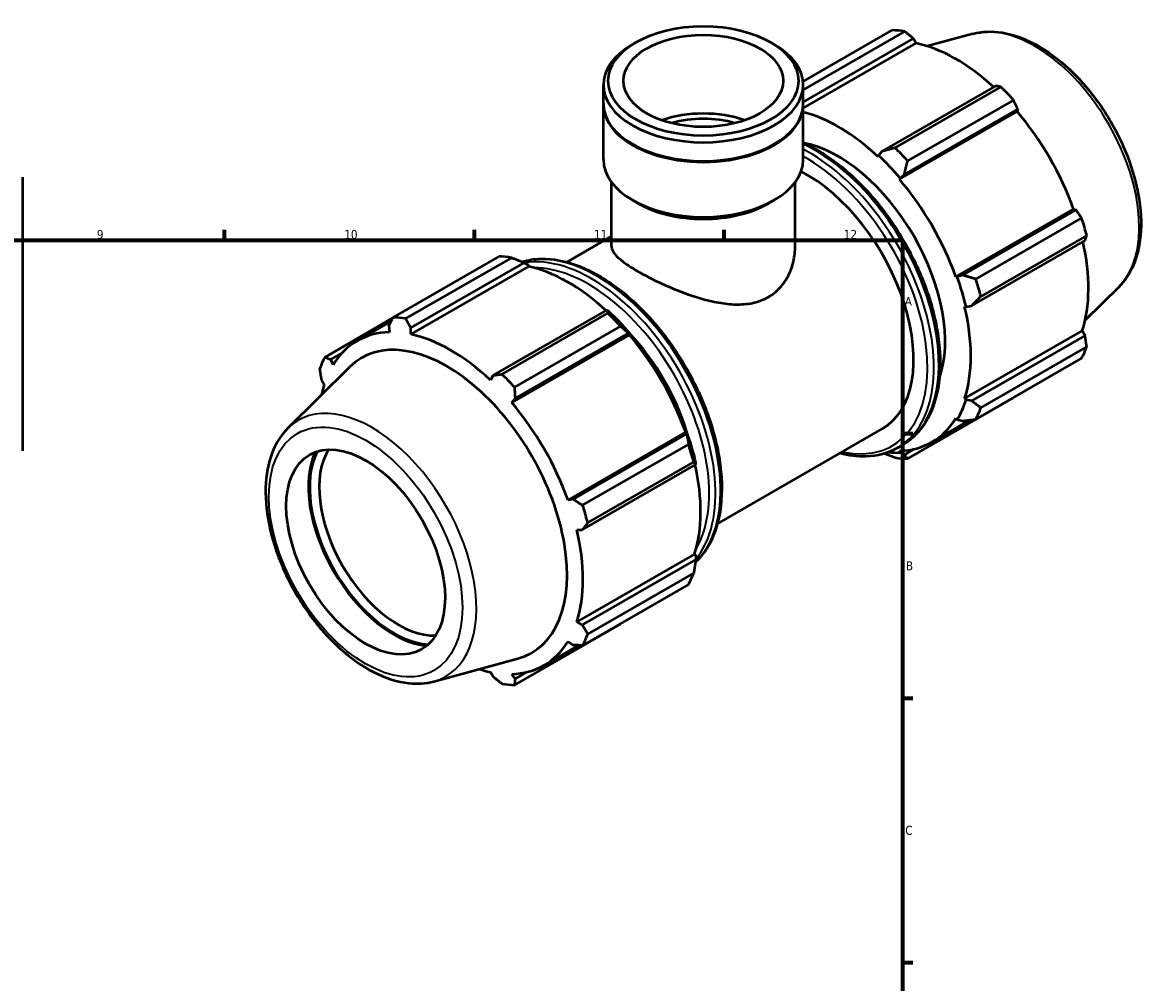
# Model space of a CAD drawing. Header units: millimetres. Extents: x 0 to 931, y 0 to 963.
# Tile 5 of 6: x 574 to 890, y 366 to 635. Entities that reach past the tile are written whole.
import ezdxf

# ---------------------------------------------------------------- set-up
doc = ezdxf.new("R2010")
doc.units = ezdxf.units.MM
for name, color, linetype, lineweight in [('Border (ISO)', 7, 'Continuous', 70), ('Visible (ISO)', 7, 'Continuous', 50), ('Visible Narrow (ISO)', 7, 'Continuous', 35)]:
    doc.layers.add(name, color=color, linetype=linetype, lineweight=lineweight)
doc.styles.add('Note Text (ISO)', font='tahoma.ttf')

# ---------------------------------------------------------------- blocks, each defined once
blk = doc.blocks.new('Borders Default Border')
at = {"layer": 'Border (ISO)'}
for p, q in [((630.75, 574), (630.75, 576.9)), ((700.83, 574), (700.83, 576.9)), ((770.92, 574), (770.92, 576.9)), ((821, 519.75), (823.9, 519.75)), ((821, 445.5), (823.9, 445.5)), ((821, 371.25), (823.9, 371.25))]:
    blk.add_line(p, q, dxfattribs=at)
at = {"layer": 'Border (ISO)', "flags": 128}
blk.add_lwpolyline([(20, 20), (20, 574), (821, 574), (821, 20), (20, 20)], dxfattribs=at)
at = {"layer": 'Border (ISO)', "color": 232, "true_color": 0xca0064, "char_height": 2.5, "attachment_point": 7, "style": 'Note Text (ISO)'}
for s, insert in [('9', (594.88, 574.35)), ('10', (664.29, 574.35)), ('11', (734.37, 574.4)), ('12', (804.46, 574.4)), ('A', (821.59, 555.62)), ('B', (821.89, 481.38)), ('C', (821.73, 407.08))]:
    blk.add_mtext(s, dxfattribs=dict(at, insert=insert))

msp = doc.modelspace()

# ---------------------------------------------------------------- linework, layer by layer
at = {"layer": 'Visible (ISO)'}
for p, q in [((793.0439, 618.565), (818.057, 632.969)), ((821.5447, 632.6309), (793.091, 616.2455)), ((746.1228, 629.5522), (745.1678, 628.998)), ((784.003, 629.5522), (784.958, 628.998)), ((793.091, 612.7767), (824.0587, 630.6098)), ((793.091, 611.04), (824.8085, 629.3049)), ((824.0587, 630.6098), (824.8085, 629.3049)), ((840.7163, 631.9486), (827.9199, 628.4781)), ((737.0348, 612.3522), (737.0348, 617.6291)), ((793.091, 612.3522), (793.091, 617.6291)), ((847.1249, 617.3269), (815.296, 598.9978)), ((818.8888, 599.9408), (848.6004, 617.0506)), ((737.0348, 596.6553), (737.0348, 612.1069)), ((793.091, 596.6553), (793.091, 612.1069)), ((821.4725, 592.483), (853.3015, 610.812)), ((852.0881, 613.3718), (822.3765, 596.262)), ((853.3015, 610.812), (853.1375, 610.1258)), ((820.1201, 591.1124), (853.1375, 610.1258)), ((745.3808, 600.8597), (745.1678, 600.9833)), ((784.745, 600.8597), (784.958, 600.9833)), ((814.2567, 597.795), (814.1365, 597.4236)), ((815.296, 598.9978), (814.2567, 597.795)), ((574.0312, 591.7398), (574.0312, 514.9414)), ((820.1201, 591.1124), (820.3045, 591.4158)), ((820.3045, 591.4158), (821.4725, 592.483)), ((739.277, 572.3345), (739.277, 590.3296)), ((790.8488, 572.3345), (790.8488, 590.3296)), ((746.7594, 584.3627), (745.1678, 585.2864)), ((783.3664, 584.3627), (784.958, 585.2864)), ((835.9206, 563.745), (868.938, 582.7584)), ((869.6117, 582.5618), (837.7828, 564.2328)), ((868.938, 582.7584), (869.6117, 582.5618)), ((841.5078, 563.1257), (871.2194, 580.2355)), ((726.7321, 567.8877), (739.277, 575.1119)), ((840.3412, 555.6182), (872.1701, 573.9473)), ((872.6641, 575.3711), (842.9524, 558.2613)), ((678.0377, 552.3373), (707.7493, 569.4471)), ((711.237, 569.1089), (681.5254, 551.9991)), ((715.9893, 566.6401), (682.9719, 547.6266)), ((683.0009, 549.38), (714.8298, 567.7091)), ((714.8298, 567.7091), (715.8691, 567.1498)), ((715.8691, 567.1498), (715.9893, 566.6401)), ((836.275, 563.7542), (835.9206, 563.745)), ((837.7828, 564.2328), (836.275, 563.7542)), ((881.6442, 560.8761), (872.2197, 551.5504)), ((737.8961, 554.4261), (706.0671, 536.0971)), ((708.5811, 536.4188), (738.2927, 553.5286)), ((738.4548, 554.1436), (737.8961, 554.4261)), ((838.3991, 555.3996), (838.7801, 555.3191)), ((838.7801, 555.3191), (840.3412, 555.6182)), ((677.9748, 552.2157), (658.9064, 541.235)), ((667.9229, 545.7575), (677.4832, 551.2629)), ((676.8244, 549.9789), (676.9883, 548.2068)), ((682.9719, 547.6266), (683.0009, 549.38)), ((744.3182, 547.461), (711.3008, 528.4475)), ((741.7805, 549.8498), (712.0689, 532.74)), ((712.2437, 529.5822), (744.0726, 547.9113)), ((744.0726, 547.9113), (744.5027, 547.7645)), ((744.5027, 547.7645), (744.3182, 547.461)), ((838.3991, 529.5642), (871.4165, 548.5777)), ((872.1701, 547.2784), (840.3412, 528.9494)), ((871.4165, 548.5777), (872.1701, 547.2784)), ((842.9524, 526.9799), (872.6641, 544.0897)), ((660.5141, 540.5136), (663.6382, 542.3127)), ((871.2194, 540.8892), (841.5078, 523.7794)), ((648.4816, 521.248), (665.8714, 538.4554)), ((661.1878, 539.0373), (660.5141, 540.5136)), ((657.9557, 534.8457), (658.7093, 533.5465)), ((706.0671, 536.0971), (705.3173, 534.7588)), ((711.3008, 528.4475), (712.2437, 529.5822)), ((822.3765, 512.677), (852.0881, 529.7868)), ((838.7801, 529.2059), (838.3991, 529.5642)), ((840.3412, 528.9494), (838.7801, 529.2059)), ((829.1855, 517.3531), (839.9857, 523.5726)), ((835.9206, 524.0734), (836.275, 523.656)), ((836.275, 523.656), (837.7828, 523.2814)), ((760.1188, 520.0936), (727.1014, 501.0801)), ((760.3829, 519.6611), (728.554, 501.3321)), ((760.1188, 520.0936), (760.4732, 520.1028)), ((760.4732, 520.1028), (760.3829, 519.6611)), ((769.025, 494.4448), (815.2668, 521.0736)), ((731.2001, 499.6038), (760.9117, 516.7136)), ((819.5412, 515.7112), (820.9177, 516.5039)), ((820.3045, 514.3879), (820.1201, 514.9039)), ((821.4725, 513.8162), (820.3045, 514.3879)), ((824.2642, 515.4238), (821.4725, 513.8162)), ((731.1124, 492.7175), (762.9413, 511.0466)), ((762.3564, 511.8492), (732.6448, 494.7394)), ((762.9413, 511.0466), (762.9783, 511.6677)), ((728.554, 501.3321), (727.1014, 501.0801)), ((729.5799, 492.7348), (731.1124, 492.7175)), ((762.5973, 485.9128), (729.5799, 466.8994)), ((762.9413, 484.3777), (731.1124, 466.0487)), ((762.5973, 485.9128), (762.9783, 485.5545)), ((762.9783, 485.5545), (762.9413, 484.3777)), ((732.6448, 463.458), (762.3564, 480.5678)), ((760.9117, 477.3672), (731.2001, 460.2574)), ((712.0689, 449.1551), (741.7805, 466.2649)), ((731.1124, 466.0487), (729.5799, 466.8994)), ((720.3662, 454.6883), (730.1218, 460.3061)), ((727.1014, 461.4085), (728.554, 460.3807)), ((689.4095, 450.1755), (713.0209, 456.5791)), ((705.3173, 452.8192), (706.0671, 451.5143)), ((712.2437, 450.9155), (711.3008, 452.2391)), ((715.4449, 452.7589), (712.2437, 450.9155))]:
    msp.add_line(p, q, dxfattribs=at)
for centre, major_axis, ratio in [((765.0629, 618.729), (26.6828, 0), 0.5758617), ((765.0629, 618.729), (22.4225, 0), 0.5758617), ((670.3106, 486.4978), (15.7195, -27.2974), 0.57809312)]:
    msp.add_ellipse(centre, major_axis=major_axis, ratio=ratio, dxfattribs=at)
for centre, major_axis, ratio, start_param, end_param in [((835.0725, 581.3779), (-28.1953, 48.962), 0.57809312, 5.84515614, 5.93968373), ((835.9812, 581.9012), (26.2216, -45.5346), 0.57809312, 2.06964335, 2.66356082), ((765.0629, 617.6291), (-28.0281, 0), 0.5758617, 5.50163969, 10.20632358), ((835.0725, 581.3779), (28.1953, -48.962), 0.57809312, 1.91816532, 2.01269291), ((765.0629, 612.1069), (-28.0281, 0), 0.5758617, 6.27558736, 9.4323759), ((765.0629, 612.3522), (-28.0281, 0), 0.5758617, 0, 3.14159265), ((765.0629, 596.6553), (-22.4225, 0), 0.5758617, 4.16668146, 5.2580965), ((765.0629, 596.6553), (-19.845, 0), 0.5758617, 4.24816483, 5.17661313), ((802.9638, 562.8877), (-26.2216, 45.5346), 0.57809312, 5.19428823, 5.76867131), ((835.9812, 581.9012), (26.2216, -45.5346), 0.57809312, 1.26729742, 1.87816265), ((765.0629, 612.1069), (27.7281, 0), 0.5758617, 3.92313827, 5.50163969), ((802.9638, 562.8877), (21.1465, -36.7215), 0.57809312, 0.45698246, 2.68461019), ((802.9638, 562.8877), (26.5036, -46.0242), 0.57809312, 1.87816265, 2.05269558), ((805.3609, 564.2681), (-28.1953, 48.962), 0.57809312, 5.05975798, 5.15428557), ((765.0629, 596.6553), (-28.0281, 0), 0.5758617, 0, 3.14159265), ((794.1203, 557.7951), (21.1465, -36.7215), 0.57809312, 0, 2.41261029), ((802.9638, 562.8877), (-26.2216, 45.5346), 0.57809312, 4.40889007, 5.01975531), ((765.0629, 594.8221), (25.7859, 0), 0.5758617, 3.92313827, 5.50163969), ((835.0725, 581.3779), (28.1953, -48.962), 0.57809312, 1.13276716, 1.22729475), ((835.9812, 581.9012), (26.2216, -45.5346), 0.57809312, 0.48189925, 1.07597742), ((724.7649, 517.856), (-28.1953, 48.962), 0.57809312, 5.84515614, 5.93968373), ((727.162, 519.2364), (26.2216, -45.5346), 0.57809312, 2.06964335, 2.66356082), ((802.9638, 562.8877), (26.5036, -46.0242), 0.57809312, 1.09276449, 1.26729742), ((805.3609, 564.2681), (-28.1953, 48.962), 0.57809312, 4.27435981, 4.3688874), ((724.7649, 517.856), (28.1953, -48.962), 0.57809312, 1.91816532, 2.01269291), ((727.162, 519.2364), (-26.5036, 46.0242), 0.57809312, 5.01975531, 5.19428823), ((802.9638, 562.8877), (-26.2216, 45.5346), 0.57809312, 3.62349191, 4.23435714), ((695.0533, 500.7462), (-28.1953, 48.962), 0.57809312, 5.84515614, 5.93968373), ((694.1446, 500.2229), (-26.2216, 45.5346), 0.57809312, 5.9796864, 6.59055163), ((694.1446, 500.2229), (-26.2216, 45.5346), 0.57809312, 5.19428823, 5.80515347), ((727.162, 519.2364), (26.2216, -45.5346), 0.57809312, 1.26729742, 1.87816265), ((732.8471, 522.5102), (21.1465, -36.7215), 0.57809312, 1.18717441, 1.95927666), ((693.0511, 499.5932), (-23.8467, 41.4104), 0.57809312, 2.99042705, 6.43435091), ((835.0725, 581.3779), (28.1953, -48.962), 0.57809312, 0.34736899, 0.44189659), ((695.0533, 500.7462), (-28.1953, 48.962), 0.57809312, 0.34736899, 0.44189659), ((695.0533, 500.7462), (28.1953, -48.962), 0.57809312, 1.91816532, 2.01269291), ((694.1446, 500.2229), (26.2216, -45.5346), 0.57809312, 3.62349191, 3.70635321), ((694.1446, 500.2229), (-26.2216, 45.5346), 0.57809312, 4.40889007, 5.01975531), ((802.9638, 562.8877), (26.5036, -46.0242), 0.57809312, 0.30736633, 0.48189925), ((805.3609, 564.2681), (28.1953, -48.962), 0.57809312, 0.34736899, 0.44189659), ((802.9638, 562.8877), (26.2216, -45.5346), 0.57809312, 5.9796864, 6.59055163), ((727.162, 519.2364), (-26.5036, 46.0242), 0.57809312, 4.23435714, 4.40889007), ((724.7649, 517.856), (28.1953, -48.962), 0.57809312, 1.13276716, 1.22729475), ((678.2066, 491.0448), (16.904, -29.3543), 0.57809312, 3.52919325, 5.89558471), ((678.2066, 491.0448), (-16.6627, 28.9352), 0.57809312, 0.36028477, 2.78130788), ((679.5431, 491.8144), (15.7195, -27.2974), 0.57809312, 3.43846287, 5.98631509), ((802.9638, 562.8877), (26.5036, -46.0242), 0.57809312, 5.88400638, 5.9796864), ((805.3609, 564.2681), (28.1953, -48.962), 0.57809312, 5.84515614, 5.93968373), ((727.162, 519.2364), (26.2216, -45.5346), 0.57809312, 0.48189925, 1.07597742), ((695.0533, 500.7462), (28.1953, -48.962), 0.57809312, 1.13276716, 1.22729475), ((694.1446, 500.2229), (-26.2216, 45.5346), 0.57809312, 3.62349191, 4.23435714), ((724.7649, 517.856), (28.1953, -48.962), 0.57809312, 0.34736899, 0.44189659), ((695.0533, 500.7462), (28.1953, -48.962), 0.57809312, 0.34736899, 0.44189659), ((694.1446, 500.2229), (26.2216, -45.5346), 0.57809312, 5.9796864, 6.59055163), ((694.1446, 500.2229), (26.2216, -45.5346), 0.57809312, 5.71842475, 5.80515347), ((695.0533, 500.7462), (28.1953, -48.962), 0.57809312, 5.84515614, 5.93968373)]:
    msp.add_ellipse(centre, major_axis=major_axis, ratio=ratio, start_param=start_param, end_param=end_param, dxfattribs=at)
for points, weights in [([(824.0587, 630.6098), (822.8324, 631.6027), (821.5447, 632.6309)], [1.00280730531, 1.00181165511, 1]), ([(848.6004, 617.0506), (847.8527, 617.1945), (847.1249, 617.3269)], [1, 1.00181165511, 1.00280730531]), ([(853.3015, 610.812), (852.7123, 612.0687), (852.0881, 613.3718)], [1.00280730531, 1.00181165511, 1]), ([(818.8888, 599.9408), (817.04, 599.4506), (815.296, 598.9978)], [1.0146190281, 1.01045080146, 1.00547822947]), ([(821.4725, 592.483), (821.8996, 594.3249), (822.3765, 596.262)], [1.00547822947, 1.01045080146, 1.0146190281]), ([(871.2194, 580.2355), (870.4042, 581.4253), (869.6117, 582.5618)], [1, 1.00181165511, 1.00280730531]), ([(872.1701, 573.9473), (872.4172, 574.6476), (872.6641, 575.3711)], [1.00280730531, 1.00181165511, 1]), ([(711.237, 569.1089), (713.0858, 568.4038), (714.8298, 567.7091)], [1.0146190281, 1.01045080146, 1.00547822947]), ([(841.5078, 563.1257), (839.5916, 563.6815), (837.7828, 564.2328)], [1.0146190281, 1.01045080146, 1.00547822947]), ([(840.3412, 555.6182), (841.6045, 556.9038), (842.9524, 558.2613)], [1.00547822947, 1.01045080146, 1.0146190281]), ([(737.8961, 554.4261), (738.106, 553.9956), (738.2927, 553.5286)], [1.00547822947, 1.01045080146, 1.0146190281]), ([(676.8244, 549.9789), (677.4135, 551.1311), (678.0377, 552.3373)], [1.00280730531, 1.00181165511, 1]), ([(681.5254, 551.9991), (682.2731, 550.6599), (683.0009, 549.38)], [1, 1.00181165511, 1.00280730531]), ([(741.7805, 549.8498), (742.9656, 548.8698), (744.0726, 547.9113)], [1.0146190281, 1.01045080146, 1.00547822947]), ([(872.6641, 544.0897), (872.4172, 545.7195), (872.1701, 547.2784)], [1, 1.00181165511, 1.00280730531]), ([(658.9064, 541.235), (659.7216, 540.864), (660.5141, 540.5136)], [1, 1.00181165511, 1.00280730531]), ([(657.9557, 534.8457), (657.7087, 536.4046), (657.4617, 538.0344)], [1.00280730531, 1.00181165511, 1]), ([(706.0671, 536.0971), (707.2934, 536.2517), (708.5811, 536.4188)], [1.00280730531, 1.00181165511, 1]), ([(712.0689, 532.74), (712.153, 531.126), (712.2437, 529.5822)], [1, 1.00181165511, 1.00280730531]), ([(842.9524, 526.9799), (841.6045, 527.9757), (840.3412, 528.9494)], [1.0146190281, 1.01045080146, 1.00547822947]), ([(852.0881, 529.7868), (852.1196, 529.8477), (852.151, 529.9084)], [1, 1.0000912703, 1.0001804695]), ([(837.7828, 523.2814), (839.5916, 523.5163), (841.5078, 523.7794)], [1.00547822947, 1.01045080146, 1.0146190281]), ([(760.3829, 519.6611), (760.6576, 518.2264), (760.9117, 516.7136)], [1.00547822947, 1.01045080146, 1.0146190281]), ([(815.9559, 514.1533), (817.3876, 513.5878), (818.8888, 513.0152)], [1.00731359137, 1.01123187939, 1.0146190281]), ([(822.3765, 512.677), (821.8996, 513.2492), (821.4725, 513.8162)], [1.0146190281, 1.01045080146, 1.00547822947]), ([(762.3564, 511.8492), (762.6705, 511.4487), (762.9413, 511.0466)], [1.0146190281, 1.01045080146, 1.00547822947]), ([(728.554, 501.3321), (729.8449, 500.4826), (731.2001, 499.6038)], [1.00280730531, 1.00181165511, 1]), ([(732.6448, 494.7394), (731.8579, 493.7049), (731.1124, 492.7175)], [1, 1.00181165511, 1.00280730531]), ([(762.9413, 484.3777), (762.6705, 482.5206), (762.3564, 480.5678)], [1.00547822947, 1.01045080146, 1.0146190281]), ([(731.1124, 466.0487), (731.8579, 464.7768), (732.6448, 463.458)], [1.00280730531, 1.00181165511, 1]), ([(741.8999, 466.419), (741.8403, 466.342), (741.7805, 466.2649)], [1.01419460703, 1.01440784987, 1.0146190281]), ([(731.2001, 460.2574), (729.8449, 460.3174), (728.554, 460.3807)], [1, 1.00181165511, 1.00280730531]), ([(708.5811, 449.4932), (707.2934, 450.5215), (706.0671, 451.5143)], [1, 1.00181165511, 1.00280730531]), ([(712.2437, 450.9155), (712.153, 450.0503), (712.0689, 449.1551)], [1.00280730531, 1.00181165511, 1])]:
    msp.add_rational_spline(points, weights, degree=2, dxfattribs=at)
for points, knots in [([(840.7163, 631.9486), (843.2898, 632.6466), (846.065, 632.738), (852.0096, 631.7898), (855.1975, 630.6335), (861.6155, 627.145), (864.8433, 624.7577), (870.9222, 619.0481), (873.7724, 615.7274), (878.8244, 608.5022), (881.0283, 604.6022), (884.5902, 596.5874), (885.9476, 592.4743), (887.6701, 584.4023), (888.0307, 580.4455), (887.6504, 573.0683), (886.9099, 569.6431), (884.59, 564.4526), (883.2723, 562.4871), (881.6442, 560.8761)], [5.65088645, 5.65088645, 5.65088645, 5.65088645, 5.93753234, 5.93753234, 6.25525261, 6.25525261, 6.58770365, 6.58770365, 6.91953965, 6.91953965, 7.24961921, 7.24961921, 7.57978479, 7.57978479, 7.9117999, 7.9117999, 8.24392613, 8.24392613, 8.49014791, 8.49014791, 8.49014791, 8.49014791]), ([(793.091, 601.3534), (796.2439, 599.9504), (799.4227, 598.0316), (806.2176, 592.8567), (809.7993, 589.4133), (816.3813, 581.6273), (819.3815, 577.2879), (824.508, 568.1468), (826.6342, 563.347), (829.8014, 553.7568), (830.8408, 548.968), (831.7147, 539.8681), (831.5472, 535.5589), (829.9848, 527.8694), (828.5934, 524.4831), (825.0644, 519.5554), (823.1357, 517.7812), (820.9177, 516.5039)], [6.17047795, 6.17047795, 6.17047795, 6.17047795, 6.44245784, 6.44245784, 6.76668326, 6.76668326, 7.09018387, 7.09018387, 7.41340072, 7.41340072, 7.73697618, 7.73697618, 8.06126762, 8.06126762, 8.38422601, 8.38422601, 8.64131351, 8.64131351, 8.64131351, 8.64131351]), ([(739.277, 572.3345), (739.277, 571.8604), (739.4242, 571.3584), (740.0553, 570.2886), (740.5392, 569.7201), (741.8366, 568.5171), (742.6516, 567.8812), (744.5588, 566.5648), (745.6514, 565.8842), (748.0077, 564.5273), (749.3323, 563.8159), (752.1943, 562.3859), (753.7316, 561.6673), (756.9112, 560.2921), (758.5567, 559.6344), (761.843, 558.4483), (763.484, 557.9205), (766.6528, 557.0473), (768.2976, 556.6698), (771.5812, 556.1398), (773.2203, 555.9881), (776.3885, 555.9978), (777.9208, 556.1607), (780.7815, 556.8462), (782.1099, 557.3701), (783.2963, 558.0533)], [10.03866805, 10.03866805, 10.03866805, 10.03866805, 10.53851269, 10.53851269, 11.03835733, 11.03835733, 11.53820198, 11.53820198, 12.03804662, 12.03804662, 12.53789126, 12.53789126, 13.0377359, 13.0377359, 13.53758054, 13.53758054, 14.03742519, 14.03742519, 14.5407511, 14.5407511, 15.044077, 15.044077, 15.54740291, 15.54740291, 16.05072882, 16.05072882, 16.05072882, 16.05072882]), ([(783.2963, 558.0533), (784.4826, 558.7364), (785.5761, 559.6072), (787.4803, 561.6657), (788.2915, 562.8523), (789.5842, 565.4114), (790.0673, 566.7853), (790.6997, 569.5703), (790.8488, 570.9809), (790.8488, 572.3345)], [0, 0, 0, 0, 0.50332591, 0.50332591, 1.00665182, 1.00665182, 1.50997773, 1.50997773, 2.01330364, 2.01330364, 2.01330364, 2.01330364]), ([(714.17, 567.9708), (715.8478, 568.4882), (717.6293, 568.7689), (722.8269, 568.8953), (726.3996, 568.2053), (733.7649, 565.3746), (737.563, 563.1935), (744.9444, 557.5719), (748.5262, 554.1285), (755.1081, 546.3425), (758.1083, 542.0031), (763.2348, 532.8619), (765.3611, 528.0622), (768.5282, 518.4719), (769.5676, 513.6831), (770.4416, 504.5832), (770.274, 500.274), (768.7117, 492.5845), (767.3203, 489.1982), (764.5939, 485.3913), (763.7471, 484.4247), (762.8215, 483.5657)], [5.63030458, 5.63030458, 5.63030458, 5.63030458, 5.80437203, 5.80437203, 6.11900895, 6.11900895, 6.44245784, 6.44245784, 6.76668326, 6.76668326, 7.09018387, 7.09018387, 7.41340072, 7.41340072, 7.73697618, 7.73697618, 8.06126762, 8.06126762, 8.38422601, 8.38422601, 8.50938197, 8.50938197, 8.50938197, 8.50938197]), ([(648.4816, 521.248), (646.5862, 519.3725), (645.1141, 517.0181), (642.9504, 511.4006), (642.3504, 508.063), (642.1462, 500.761), (642.5909, 496.771), (644.4779, 488.6476), (645.9195, 484.5156), (649.6328, 476.5195), (651.8997, 472.6558), (657.0439, 465.5522), (659.92, 462.3136), (666.037, 456.7723), (669.2782, 454.4743), (675.8497, 451.1004), (679.1839, 450.0216), (684.8376, 449.4229), (687.1989, 449.576), (689.4095, 450.1755)], [0.93463005, 0.93463005, 0.93463005, 0.93463005, 1.22127594, 1.22127594, 1.53899622, 1.53899622, 1.87144725, 1.87144725, 2.20328326, 2.20328326, 2.53336281, 2.53336281, 2.8635284, 2.8635284, 3.1955435, 3.1955435, 3.52766974, 3.52766974, 3.77389151, 3.77389151, 3.77389151, 3.77389151]), ([(819.5412, 515.7112), (816.9128, 514.1977), (813.8853, 513.389), (808.3189, 513.2536), (805.8825, 513.5689), (803.3938, 514.2364)], [2.358128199, 2.358128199, 2.358128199, 2.358128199, 2.66277938, 2.66277938, 2.881519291, 2.881519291, 2.881519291, 2.881519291])]:
    msp.add_open_spline(points, degree=3, knots=knots, dxfattribs=at)
at = {"layer": 'Visible Narrow (ISO)'}
for centre, major_axis, start_param, end_param in [((858.0509, 594.6103), (-20.7, 35.9462), 3.29275825, 6.13201971), ((796.3877, 559.1008), (24.5299, -42.5969), 0, 2.45311883), ((795.0112, 558.3082), (24.5299, -42.5969), 0, 2.41340156), ((794.1203, 557.7951), (23.9011, -41.505), 5.79834178, 8.67170923), ((735.1146, 523.816), (-24.5299, 42.5969), 3.28092845, 6.14527741), ((733.7381, 523.0233), (24.5299, -42.5969), 0.21423361, 2.9295871), ((732.8471, 522.5102), (-23.9011, 41.505), 3.45801731, 5.96676065), ((672.0749, 487.5138), (-20.7, 35.9462), 2.99042705, 6.43435091)]:
    msp.add_ellipse(centre, major_axis=major_axis, ratio=0.57809312, start_param=start_param, end_param=end_param, dxfattribs=at)
msp.add_ellipse((670.3106, 486.4978), major_axis=(19.1624, -33.2761), ratio=0.57809312, dxfattribs=at)

# ---------------------------------------------------------------- block references
msp.add_blockref('Borders Default Border', (0, 0))

doc.saveas('drawing.dxf')
